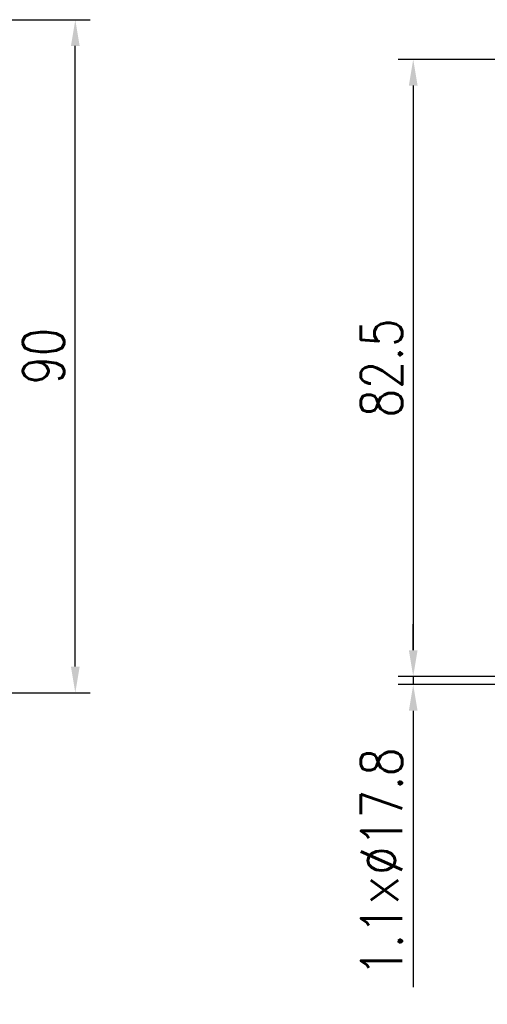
# Model space of a CAD drawing. Header units: inches. Extents: x 837 to 6223, y -2862 to 3098.
# Tile 33 of 139: x 4840 to 4903, y -2685 to -2553. Entities that reach past the tile are written whole.
import ezdxf

# ---------------------------------------------------------------- set-up
doc = ezdxf.new("R2010")
doc.units = ezdxf.units.IN
doc.header["$LTSCALE"] = 10
doc.header["$MEASUREMENT"] = 0
doc.layers.add('7标注层', color=4, linetype='Continuous')
doc.styles.add('TH_GBDIM', font='romans.shx', dxfattribs={"width": 0.8, "bigfont": 'gbcbig.shx'})
doc.dimstyles.new('TH_GBDIM', dxfattribs={"dimtxt": 3.5, "dimasz": 2.5, "dimexe": 2, "dimexo": 0, "dimgap": 1, "dimtad": 1, "dimdec": 4, "dimdsep": 46, "dimtxsty": 'TH_GBDIM', "dimcen": 0.09, "dimclrd": 4, "dimclre": 4, "dimclrt": 3, "dimadec": 0, "dimazin": 0, "dimtfac": 1, "dimtdec": 4, "dimtmove": 0, "dimatfit": 3, "dimfxl": 1, "dimtzin": 0, "dimarcsym": 0})

# ---------------------------------------------------------------- blocks, each defined once
blk = doc.blocks.new('*D129')
at = {"layer": '7标注层', "color": 4, "lineweight": -2, "transparency": 16777216}
for p, q in [((4804.179454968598, -2552.985246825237), (4849.537602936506, -2552.985246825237)), ((4847.537602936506, -2639.485248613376), (4847.537602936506, -2556.485246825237)), ((4804.179453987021, -2642.985248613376), (4849.537602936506, -2642.985248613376))]:
    blk.add_line(p, q, dxfattribs=at)
at = {"layer": '7标注层', "color": 4, "transparency": 16777216}
for points in [[(4846.954269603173, -2556.485246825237), (4848.120936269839, -2556.485246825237), (4847.537602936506, -2552.985246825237)], [(4846.954269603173, -2639.485248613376), (4848.120936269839, -2639.485248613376), (4847.537602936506, -2642.985248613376)]]:
    blk.add_solid(points, dxfattribs=at)
at = {"layer": 'Defpoints', "color": 0, "transparency": 16777216}
for p in [(4804.179454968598, -2552.985246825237), (4847.537602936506, -2552.985246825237), (4804.179453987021, -2642.985248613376)]:
    blk.add_point(p, dxfattribs=at)
at = {"layer": '7标注层', "color": 3, "transparency": 16777216, "insert": (4843.287602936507, -2597.985247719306), "char_height": 5.5, "attachment_point": 5, "rotation": 90, "style": 'TH_GBDIM'}
blk.add_mtext('90', dxfattribs=at)
blk = doc.blocks.new('*D529')
at = {"layer": '7标注层', "color": 4, "lineweight": -2, "transparency": 16777216}
for p, q in [((4937.491164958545, -2558.295662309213), (4890.74195325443, -2558.295662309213)), ((4892.74195325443, -2561.795662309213), (4892.74195325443, -2637.295668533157)), ((4939.777341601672, -2640.795668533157), (4890.74195325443, -2640.795668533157))]:
    blk.add_line(p, q, dxfattribs=at)
at = {"layer": '7标注层', "color": 4, "transparency": 16777216}
for points in [[(4892.158619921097, -2561.795662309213), (4893.325286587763, -2561.795662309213), (4892.74195325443, -2558.295662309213)], [(4892.158619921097, -2637.295668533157), (4893.325286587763, -2637.295668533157), (4892.74195325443, -2640.795668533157)]]:
    blk.add_solid(points, dxfattribs=at)
at = {"layer": 'Defpoints', "color": 0, "transparency": 16777216}
for p in [(4937.491164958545, -2558.295662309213), (4892.74195325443, -2640.795668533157), (4939.777341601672, -2640.795668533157)]:
    blk.add_point(p, dxfattribs=at)
at = {"layer": '7标注层', "color": 3, "transparency": 16777216, "insert": (4888.491953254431, -2599.545665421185), "char_height": 5.5, "attachment_point": 5, "rotation": 90, "style": 'TH_GBDIM'}
blk.add_mtext('82.5', dxfattribs=at)
blk = doc.blocks.new('*D530')
at = {"layer": '7标注层', "color": 4, "lineweight": -2, "transparency": 16777216}
for p, q in [((4892.741951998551, -2637.295660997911), (4892.741951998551, -2633.795660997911)), ((4939.777341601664, -2640.795660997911), (4890.741951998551, -2640.795660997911)), ((4892.741951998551, -2640.795660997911), (4892.741951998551, -2641.895660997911)), ((4939.777342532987, -2641.895660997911), (4890.741951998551, -2641.895660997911)), ((4892.741951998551, -2645.395660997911), (4892.741951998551, -2682.336697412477))]:
    blk.add_line(p, q, dxfattribs=at)
at = {"layer": '7标注层', "color": 4, "transparency": 16777216}
for points in [[(4892.158618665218, -2637.295660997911), (4893.325285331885, -2637.295660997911), (4892.741951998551, -2640.795660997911)], [(4892.158618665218, -2645.395660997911), (4893.325285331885, -2645.395660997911), (4892.741951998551, -2641.895660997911)]]:
    blk.add_solid(points, dxfattribs=at)
at = {"layer": 'Defpoints', "color": 0, "transparency": 16777216}
for p in [(4892.741951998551, -2640.795660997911), (4939.777341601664, -2640.795660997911), (4939.777342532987, -2641.895660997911)]:
    blk.add_point(p, dxfattribs=at)
at = {"layer": '7标注层', "color": 3, "transparency": 16777216, "insert": (4888.491951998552, -2665.616179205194), "char_height": 5.5, "attachment_point": 5, "rotation": 90, "style": 'TH_GBDIM'}
blk.add_mtext('1.1×%%C17.8', dxfattribs=at)

msp = doc.modelspace()

# ---------------------------------------------------------------- dimensions: what is measured, and where the dimension line sits
at = {"layer": '7标注层'}
dim = msp.add_linear_dim(base=(4847.537602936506, -2552.985246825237), p1=(4804.179453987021, -2642.985248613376), p2=(4804.179454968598, -2552.985246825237), angle=90, dimstyle='TH_GBDIM', override={"dimtxt": 5.5, "dimasz": 3.5, "dimgap": 1.5, "dimdec": 1, "dimadec": 1}, dxfattribs=at)
dim.commit()
dim.dimension.update_dxf_attribs({"geometry": '*D129', "text_midpoint": (4847.537602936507, -2597.985247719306), "dimtype": 160})
dim = msp.add_linear_dim(base=(4892.74195325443, -2640.795668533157), p1=(4937.491164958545, -2558.295662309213), p2=(4939.777341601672, -2640.795668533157), angle=90, dimstyle='TH_GBDIM', override={"dimtxt": 5.5, "dimasz": 3.5, "dimgap": 1.5, "dimdec": 1, "dimadec": 1}, dxfattribs=at)
dim.commit()
dim.dimension.update_dxf_attribs({"geometry": '*D529', "text_midpoint": (4888.491953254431, -2599.545665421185)})
dim = msp.add_linear_dim(base=(4892.741951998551, -2640.795660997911), p1=(4939.777342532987, -2641.895660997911), p2=(4939.777341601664, -2640.795660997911), angle=90, text='<>×%%C17.8', dimstyle='TH_GBDIM', override={"dimtxt": 5.5, "dimasz": 3.5, "dimgap": 1.5, "dimdec": 1, "dimadec": 1}, dxfattribs=at)
dim.commit()
dim.dimension.update_dxf_attribs({"geometry": '*D530', "text_midpoint": (4892.741951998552, -2665.616179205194), "dimtype": 160})

doc.saveas('drawing.dxf')
